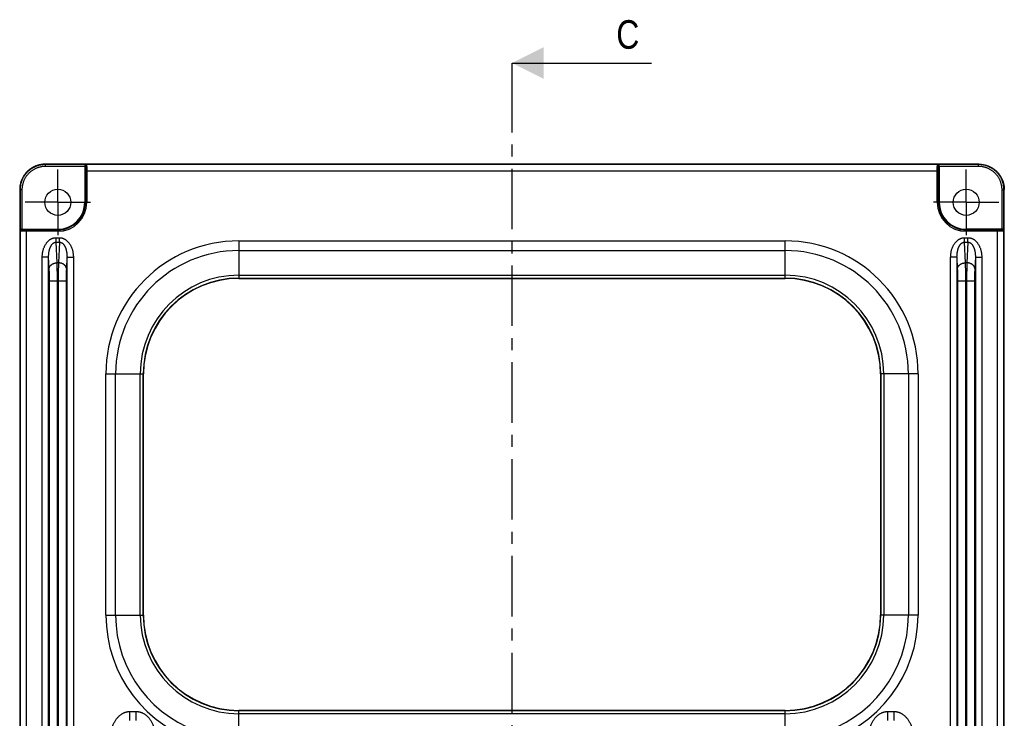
# Model space of a CAD drawing. Extents: x 0 to 840, y 0 to 594.
# Tile 14 of 84: x 146 to 301, y 396 to 506. Entities that reach past the tile are written whole.
import ezdxf

# ---------------------------------------------------------------- set-up
doc = ezdxf.new("R2010")
doc.units = 0
doc.header["$LTSCALE"] = 25.4
doc.header["$MEASUREMENT"] = 0
doc.linetypes.add('CENTER', pattern=[0.6, 0.375, -0.075, 0.075, -0.075])
doc.layers.get('0').update_dxf_attribs({"linetype": 'CONTINUOUS'})
doc.layers.add('P-AX', color=7, linetype='CONTINUOUS')

msp = doc.modelspace()

# ---------------------------------------------------------------- linework, layer by layer
at = {"color": 7, "linetype": 'Continuous'}
for p, q in [((223.664, 498.826), (245.6, 498.826)), ((297.164, 482.905), (150.163, 482.905)), ((156.414, 482.553), (156.414, 476.905)), ((290.914, 482.553), (290.914, 476.905)), ((146.164, 478.906), (146.164, 116.905)), ((301.164, 116.905), (301.164, 478.906)), ((146.516, 472.655), (152.164, 472.655)), ((300.811, 472.655), (295.164, 472.655)), ((180.664, 464.914), (266.664, 464.914)), ((165.655, 411.905), (165.655, 449.905)), ((281.673, 449.905), (281.673, 411.905)), ((266.664, 396.897), (180.664, 396.897))]:
    msp.add_line(p, q, dxfattribs=at)
at = {"color": 7, "linetype": 'CENTER'}
msp.add_line((223.664, 493.826), (223.664, 498.826), dxfattribs=at)
at = {"color": 9, "linetype": 'CENTER'}
msp.add_line((223.664, 106.91), (223.664, 493.826), dxfattribs=at)
at = {"color": 9, "linetype": 'Continuous'}
for p, q in [((150.216, 482.853), (150.163, 482.905)), ((156.588, 482.853), (150.216, 482.853)), ((150.216, 482.553), (150.216, 482.853)), ((156.414, 482.553), (150.216, 482.553)), ((156.46, 482.639), (156.412, 482.648)), ((156.588, 482.853), (156.66, 482.839)), ((290.668, 482.839), (156.66, 482.839)), ((290.668, 482.839), (290.739, 482.853)), ((297.112, 482.853), (290.739, 482.853)), ((290.915, 482.648), (290.867, 482.639)), ((297.112, 482.553), (290.914, 482.553)), ((297.112, 482.853), (297.164, 482.905)), ((297.112, 482.553), (297.112, 482.853)), ((156.529, 481.839), (156.529, 476.905)), ((156.529, 481.839), (290.799, 481.839)), ((156.728, 481.839), (156.728, 476.905)), ((290.599, 476.905), (290.599, 481.839)), ((290.799, 476.905), (290.799, 481.839)), ((146.216, 478.853), (146.164, 478.906)), ((146.516, 478.853), (146.216, 478.853)), ((146.216, 478.853), (146.216, 472.481)), ((146.516, 478.853), (146.516, 472.655)), ((300.811, 478.853), (301.111, 478.853)), ((300.811, 472.655), (300.811, 478.853)), ((301.111, 478.853), (301.164, 478.906)), ((301.111, 472.481), (301.111, 478.853)), ((156.414, 476.905), (156.728, 476.905)), ((290.599, 476.905), (290.914, 476.905)), ((146.23, 472.41), (146.216, 472.481)), ((146.23, 472.41), (146.23, 362.401)), ((146.421, 472.657), (146.43, 472.609)), ((147.23, 362.271), (147.23, 472.54)), ((152.164, 472.54), (147.23, 472.54)), ((152.164, 472.341), (147.23, 472.341)), ((151.888, 471.328), (152.44, 471.328)), ((151.888, 470.621), (151.888, 471.328)), ((152.164, 472.341), (152.164, 472.655)), ((152.44, 470.621), (152.44, 471.328)), ((294.888, 471.328), (295.44, 471.328)), ((294.888, 470.621), (294.888, 471.328)), ((295.164, 472.341), (295.164, 472.655)), ((300.097, 472.54), (295.164, 472.54)), ((300.097, 472.341), (295.164, 472.341)), ((295.44, 470.621), (295.44, 471.328)), ((300.097, 362.271), (300.097, 472.54)), ((300.897, 472.609), (300.907, 472.657)), ((301.111, 472.481), (301.097, 472.41)), ((301.097, 362.401), (301.097, 472.41)), ((152.058, 467.377), (151.888, 470.621)), ((151.888, 470.621), (152.44, 470.621)), ((152.44, 470.621), (152.27, 467.377)), ((180.664, 470.838), (266.664, 470.838)), ((180.664, 470.838), (180.664, 464.914)), ((266.664, 464.914), (266.664, 470.838)), ((295.058, 467.377), (294.888, 470.621)), ((294.888, 470.621), (295.44, 470.621)), ((295.44, 470.621), (295.27, 467.377)), ((149.718, 365.547), (149.718, 468.263)), ((150.717, 468.263), (149.718, 468.263)), ((150.717, 365.547), (150.717, 468.263)), ((150.81, 466.493), (150.717, 468.263)), ((153.611, 468.263), (153.518, 466.493)), ((153.611, 468.263), (153.611, 365.547)), ((153.611, 468.263), (154.61, 468.263)), ((154.61, 468.263), (154.61, 365.547)), ((180.664, 469.306), (266.664, 469.306)), ((292.718, 365.547), (292.718, 468.263)), ((293.717, 468.263), (292.718, 468.263)), ((293.717, 365.547), (293.717, 468.263)), ((293.81, 466.493), (293.717, 468.263)), ((296.611, 468.263), (296.518, 466.493)), ((296.611, 468.263), (296.611, 365.547)), ((296.611, 468.263), (297.61, 468.263)), ((297.61, 468.263), (297.61, 365.547)), ((152.27, 467.377), (152.058, 467.377)), ((295.27, 467.377), (295.058, 467.377)), ((180.664, 465.422), (266.664, 465.422)), ((150.852, 369.262), (150.852, 464.548)), ((150.852, 464.548), (153.476, 464.548)), ((152.1, 369.262), (152.1, 464.548)), ((152.228, 464.548), (152.228, 369.262)), ((153.476, 464.548), (153.476, 369.262)), ((180.664, 464.962), (266.664, 464.962)), ((293.852, 369.262), (293.852, 464.548)), ((293.852, 464.548), (296.476, 464.548)), ((295.1, 369.262), (295.1, 464.548)), ((295.228, 464.548), (295.228, 369.262)), ((296.476, 464.548), (296.476, 369.262)), ((159.731, 411.905), (159.731, 449.905)), ((159.731, 449.905), (165.655, 449.905)), ((161.263, 411.905), (161.263, 449.905)), ((165.147, 411.905), (165.147, 449.905)), ((165.607, 411.905), (165.607, 449.905)), ((287.596, 449.905), (281.673, 449.905)), ((281.72, 449.905), (281.72, 411.905)), ((282.181, 449.905), (282.181, 411.905)), ((286.064, 449.905), (286.064, 411.905)), ((287.596, 449.905), (287.596, 411.905)), ((159.731, 411.905), (165.655, 411.905)), ((287.596, 411.905), (281.673, 411.905)), ((180.664, 390.973), (180.664, 396.897)), ((266.664, 396.849), (180.664, 396.849)), ((266.664, 390.973), (266.664, 396.897)), ((163.525, 396.734), (164.503, 396.734)), ((163.525, 395.32), (163.525, 396.734)), ((164.503, 395.32), (164.503, 396.734)), ((266.664, 396.388), (180.664, 396.388)), ((282.825, 396.734), (283.803, 396.734)), ((282.825, 395.32), (282.825, 396.734)), ((283.803, 395.32), (283.803, 396.734))]:
    msp.add_line(p, q, dxfattribs=at)
at = {"color": 7, "linetype": 'Continuous'}
for centre in [(152.164, 476.905), (295.164, 476.905)]:
    msp.add_circle(centre, 2.054, dxfattribs=at)
for centre, radius, start, end in [((152.164, 476.905), 4.25, 270, 0), ((295.164, 476.905), 4.25, 180, 270), ((180.664, 449.905), 15.009, 90, 180), ((266.664, 449.905), 15.009, 0, 90), ((180.664, 411.905), 15.009, 180, 270), ((266.664, 411.905), 15.009, 270, 0)]:
    msp.add_arc(centre, radius, start, end, dxfattribs=at)
at = {"color": 9, "linetype": 'Continuous'}
for centre, radius, start, end in [((152.164, 476.905), 4.365, 270, 0), ((152.164, 476.905), 4.564, 270, 0), ((295.164, 476.905), 4.564, 180, 270), ((295.164, 476.905), 4.365, 180, 270), ((180.664, 449.905), 20.933, 90, 180), ((266.664, 449.905), 20.933, 0, 90), ((180.664, 449.905), 19.401, 90, 180), ((266.664, 449.905), 19.401, 0, 90), ((180.664, 449.905), 15.517, 90, 180), ((266.664, 449.905), 15.517, 0, 90), ((180.664, 449.905), 15.057, 90, 180), ((266.664, 449.905), 15.057, 0, 90), ((180.664, 411.905), 20.933, 180, 254.5773), ((180.664, 411.905), 19.401, 180, 254.57726), ((180.664, 411.905), 15.517, 180, 270), ((180.664, 411.905), 15.057, 180, 270), ((266.664, 411.905), 15.057, 270, 0), ((266.664, 411.905), 15.517, 270, 0), ((266.664, 411.905), 19.401, 285.42274, 0), ((266.664, 411.905), 20.933, 285.4227, 0)]:
    msp.add_arc(centre, radius, start, end, dxfattribs=at)
at = {"color": 7, "linetype": 'Continuous'}
for points, start_tangent, end_tangent in [([(150.163, 482.905), (149.931, 482.899), (149.699, 482.878), (149.469, 482.845), (149.241, 482.797), (149.016, 482.737), (148.795, 482.664), (148.579, 482.578), (148.368, 482.48), (148.163, 482.369), (147.965, 482.247), (147.775, 482.114), (147.592, 481.97), (147.419, 481.815), (147.254, 481.651), (147.099, 481.477), (146.955, 481.294), (146.822, 481.104), (146.7, 480.906), (146.589, 480.701), (146.491, 480.49), (146.405, 480.274), (146.332, 480.053), (146.272, 479.828), (146.225, 479.601), (146.191, 479.37), (146.171, 479.138), (146.164, 478.906)], (-1, 0), (0, -1)), ([(156.588, 482.853), (156.565, 482.851), (156.541, 482.845), (156.518, 482.835), (156.497, 482.822), (156.478, 482.807), (156.461, 482.79), (156.447, 482.772), (156.436, 482.752), (156.427, 482.732), (156.42, 482.711), (156.415, 482.69), (156.413, 482.669), (156.412, 482.648)], (-0.999716, -0.0238308), (0.0293165, -0.9995702)), ([(156.412, 482.648), (156.413, 482.617), (156.414, 482.585), (156.414, 482.553)], (0.0293165, -0.9995702), (0, -1)), ([(290.915, 482.648), (290.915, 482.669), (290.912, 482.69), (290.908, 482.711), (290.901, 482.732), (290.892, 482.752), (290.88, 482.772), (290.866, 482.79), (290.85, 482.807), (290.831, 482.822), (290.81, 482.835), (290.787, 482.845), (290.763, 482.851), (290.739, 482.853)], (0.0293165, 0.9995702), (-0.999716, 0.0238308)), ([(290.914, 482.553), (290.914, 482.585), (290.914, 482.617), (290.915, 482.648)], (0, 1), (0.0293165, 0.9995702)), ([(297.164, 482.905), (297.397, 482.899), (297.629, 482.878), (297.859, 482.845), (298.087, 482.797), (298.312, 482.737), (298.532, 482.664), (298.749, 482.578), (298.96, 482.48), (299.164, 482.369), (299.362, 482.247), (299.553, 482.114), (299.735, 481.97), (299.909, 481.815), (300.074, 481.651), (300.228, 481.477), (300.372, 481.294), (300.506, 481.104), (300.628, 480.906), (300.738, 480.701), (300.837, 480.49), (300.923, 480.274), (300.996, 480.053), (301.056, 479.828), (301.103, 479.601), (301.137, 479.37), (301.157, 479.138), (301.164, 478.906)], (1, 0), (0, -1)), ([(146.421, 472.657), (146.4, 472.656), (146.379, 472.654), (146.358, 472.649), (146.337, 472.642), (146.317, 472.633), (146.297, 472.622), (146.279, 472.608), (146.262, 472.591), (146.247, 472.572), (146.234, 472.551), (146.225, 472.528), (146.219, 472.504), (146.216, 472.481)], (-0.9995702, 0.0293165), (-0.0238308, -0.999716)), ([(146.516, 472.655), (146.484, 472.655), (146.452, 472.656), (146.421, 472.657)], (-1, 0), (-0.9995702, 0.0293165)), ([(300.907, 472.657), (300.876, 472.656), (300.844, 472.655), (300.811, 472.655)], (-0.9995702, -0.0293165), (-1, 0)), ([(301.111, 472.481), (301.109, 472.504), (301.103, 472.528), (301.093, 472.551), (301.081, 472.572), (301.066, 472.591), (301.049, 472.608), (301.03, 472.622), (301.011, 472.633), (300.99, 472.642), (300.97, 472.649), (300.948, 472.654), (300.927, 472.656), (300.907, 472.657)], (-0.0238308, 0.999716), (-0.9995702, -0.0293165))]:
    msp.add_spline(points, degree=3, dxfattribs=dict(at, start_tangent=start_tangent, end_tangent=end_tangent))
at = {"color": 9, "linetype": 'Continuous'}
for points, start_tangent, end_tangent in [([(150.216, 482.853), (149.991, 482.847), (149.768, 482.828), (149.546, 482.796), (149.326, 482.753), (149.108, 482.697), (148.895, 482.628), (148.685, 482.548), (148.48, 482.457), (148.281, 482.354), (148.088, 482.24), (147.901, 482.115), (147.722, 481.98), (147.551, 481.836), (147.388, 481.681), (147.234, 481.518), (147.089, 481.347), (146.954, 481.168), (146.829, 480.981), (146.715, 480.788), (146.612, 480.589), (146.521, 480.384), (146.441, 480.174), (146.373, 479.961), (146.317, 479.744), (146.273, 479.523), (146.241, 479.301), (146.223, 479.078), (146.216, 478.853)], (-1, -0.0000235), (-0.0000234, -1)), ([(150.216, 482.553), (150.008, 482.547), (149.801, 482.53), (149.596, 482.501), (149.392, 482.46), (149.191, 482.408), (148.994, 482.345), (148.8, 482.271), (148.61, 482.187), (148.426, 482.091), (148.247, 481.986), (148.075, 481.871), (147.909, 481.746), (147.75, 481.612), (147.6, 481.469), (147.457, 481.319), (147.323, 481.16), (147.199, 480.994), (147.083, 480.822), (146.978, 480.643), (146.883, 480.459), (146.798, 480.269), (146.724, 480.075), (146.661, 479.878), (146.609, 479.677), (146.569, 479.473), (146.539, 479.268), (146.522, 479.061), (146.516, 478.853)], (-1, -0.0000028), (-0.0000025, -1)), ([(156.66, 482.839), (156.636, 482.837), (156.612, 482.833), (156.589, 482.826), (156.567, 482.816), (156.546, 482.803), (156.528, 482.788), (156.511, 482.771), (156.496, 482.752), (156.483, 482.732), (156.473, 482.71), (156.466, 482.687), (156.462, 482.663), (156.46, 482.639)], (-0.9999988, -0.0015267), (-0.0015155, -0.9999989)), ([(156.46, 482.639), (156.466, 482.635), (156.471, 482.627), (156.476, 482.614), (156.482, 482.596), (156.487, 482.574), (156.492, 482.547), (156.496, 482.516), (156.501, 482.481), (156.505, 482.442), (156.509, 482.399), (156.513, 482.353), (156.516, 482.304), (156.519, 482.252), (156.522, 482.198), (156.524, 482.141), (156.526, 482.083), (156.527, 482.023), (156.528, 481.962), (156.529, 481.901), (156.529, 481.839)], (0.9806545, -0.1957468), (0.0000007, -1)), ([(156.66, 482.839), (156.665, 482.834), (156.67, 482.824), (156.676, 482.808), (156.681, 482.785), (156.686, 482.757), (156.691, 482.724), (156.696, 482.685), (156.7, 482.641), (156.704, 482.592), (156.708, 482.539), (156.712, 482.482), (156.715, 482.42), (156.718, 482.356), (156.721, 482.288), (156.723, 482.217), (156.725, 482.144), (156.726, 482.069), (156.727, 481.993), (156.728, 481.916), (156.728, 481.839)], (0.9702686, -0.2420306), (0.0000008, -1)), ([(290.599, 481.839), (290.6, 481.916), (290.6, 481.993), (290.601, 482.069), (290.603, 482.144), (290.605, 482.217), (290.607, 482.288), (290.609, 482.356), (290.612, 482.42), (290.616, 482.482), (290.619, 482.539), (290.623, 482.592), (290.628, 482.641), (290.632, 482.685), (290.637, 482.724), (290.642, 482.757), (290.647, 482.785), (290.652, 482.808), (290.657, 482.824), (290.663, 482.834), (290.668, 482.839)], (0.0000008, 1), (0.9702686, 0.2420306)), ([(290.668, 482.839), (290.692, 482.837), (290.716, 482.833), (290.739, 482.826), (290.761, 482.816), (290.781, 482.803), (290.8, 482.788), (290.817, 482.771), (290.832, 482.752), (290.844, 482.732), (290.854, 482.71), (290.861, 482.687), (290.866, 482.663), (290.867, 482.639)], (0.9999988, -0.0015267), (0.0015155, -0.9999989)), ([(290.799, 481.839), (290.799, 481.901), (290.799, 481.962), (290.8, 482.023), (290.802, 482.083), (290.804, 482.141), (290.806, 482.198), (290.809, 482.252), (290.812, 482.304), (290.815, 482.353), (290.819, 482.399), (290.823, 482.442), (290.827, 482.481), (290.831, 482.516), (290.836, 482.547), (290.841, 482.574), (290.846, 482.596), (290.851, 482.614), (290.857, 482.627), (290.862, 482.635), (290.867, 482.639)], (0.0000007, 1), (0.9806545, 0.1957468)), ([(301.111, 478.853), (301.105, 479.078), (301.086, 479.301), (301.055, 479.523), (301.011, 479.744), (300.955, 479.961), (300.887, 480.174), (300.807, 480.384), (300.715, 480.589), (300.612, 480.788), (300.498, 480.981), (300.374, 481.168), (300.239, 481.347), (300.094, 481.518), (299.94, 481.681), (299.777, 481.836), (299.606, 481.98), (299.426, 482.115), (299.24, 482.24), (299.047, 482.354), (298.847, 482.457), (298.643, 482.548), (298.433, 482.628), (298.219, 482.697), (298.002, 482.753), (297.782, 482.796), (297.56, 482.828), (297.336, 482.847), (297.112, 482.853)], (-0.0000235, 1), (-1, 0.0000234)), ([(300.811, 478.853), (300.806, 479.061), (300.788, 479.268), (300.759, 479.473), (300.719, 479.677), (300.667, 479.878), (300.604, 480.075), (300.53, 480.269), (300.445, 480.459), (300.35, 480.643), (300.244, 480.822), (300.129, 480.994), (300.004, 481.16), (299.87, 481.319), (299.728, 481.469), (299.577, 481.612), (299.419, 481.746), (299.253, 481.871), (299.08, 481.986), (298.902, 482.091), (298.717, 482.187), (298.528, 482.271), (298.334, 482.345), (298.136, 482.408), (297.935, 482.46), (297.732, 482.501), (297.526, 482.53), (297.319, 482.547), (297.112, 482.553)], (-0.0000028, 1), (-1, 0.0000025)), ([(146.23, 472.41), (146.232, 472.434), (146.236, 472.457), (146.244, 472.48), (146.253, 472.502), (146.266, 472.523), (146.281, 472.542), (146.298, 472.559), (146.317, 472.573), (146.338, 472.586), (146.36, 472.596), (146.383, 472.603), (146.406, 472.607), (146.43, 472.609)], (0.0015267, 0.9999988), (0.9999989, 0.0015155)), ([(147.23, 472.341), (147.153, 472.341), (147.076, 472.342), (147, 472.343), (146.925, 472.344), (146.852, 472.346), (146.782, 472.348), (146.714, 472.351), (146.649, 472.354), (146.587, 472.357), (146.53, 472.361), (146.477, 472.365), (146.428, 472.369), (146.384, 472.374), (146.345, 472.378), (146.312, 472.383), (146.284, 472.388), (146.262, 472.393), (146.245, 472.399), (146.235, 472.404), (146.23, 472.41)], (-1, 0.0000008), (-0.2420306, 0.9702686)), ([(147.23, 472.54), (147.168, 472.54), (147.107, 472.541), (147.046, 472.542), (146.986, 472.543), (146.928, 472.545), (146.871, 472.547), (146.817, 472.55), (146.765, 472.553), (146.716, 472.556), (146.67, 472.56), (146.627, 472.564), (146.588, 472.568), (146.553, 472.573), (146.522, 472.577), (146.495, 472.582), (146.473, 472.587), (146.455, 472.593), (146.442, 472.598), (146.434, 472.603), (146.43, 472.609)], (-1, 0.0000007), (-0.1957468, 0.9806545)), ([(149.718, 468.263), (149.725, 468.506), (149.744, 468.743), (149.776, 468.974), (149.819, 469.197), (149.872, 469.412), (149.936, 469.616), (150.008, 469.808), (150.087, 469.988), (150.173, 470.156), (150.264, 470.311), (150.36, 470.453), (150.459, 470.582), (150.561, 470.7), (150.666, 470.806), (150.772, 470.9), (150.879, 470.984), (150.986, 471.057), (151.092, 471.119), (151.196, 471.172), (151.3, 471.216), (151.402, 471.252), (151.502, 471.28), (151.6, 471.302), (151.697, 471.316), (151.793, 471.325), (151.888, 471.328)], (-0.0000021, 1), (1, 0.0000115)), ([(152.44, 471.328), (152.535, 471.325), (152.63, 471.316), (152.727, 471.302), (152.826, 471.28), (152.926, 471.252), (153.028, 471.216), (153.131, 471.172), (153.236, 471.119), (153.342, 471.057), (153.449, 470.984), (153.556, 470.9), (153.662, 470.806), (153.766, 470.7), (153.868, 470.582), (153.968, 470.453), (154.063, 470.311), (154.155, 470.156), (154.24, 469.988), (154.32, 469.808), (154.392, 469.616), (154.455, 469.412), (154.509, 469.197), (154.552, 468.974), (154.584, 468.743), (154.603, 468.506), (154.61, 468.263)], (1, -0.0000115), (-0.0000021, -1)), ([(292.718, 468.263), (292.725, 468.506), (292.744, 468.743), (292.776, 468.974), (292.819, 469.197), (292.872, 469.412), (292.936, 469.616), (293.008, 469.808), (293.087, 469.988), (293.173, 470.156), (293.264, 470.311), (293.36, 470.453), (293.459, 470.582), (293.561, 470.7), (293.666, 470.806), (293.772, 470.9), (293.879, 470.984), (293.986, 471.057), (294.092, 471.119), (294.196, 471.172), (294.3, 471.216), (294.402, 471.252), (294.502, 471.28), (294.6, 471.302), (294.697, 471.316), (294.793, 471.325), (294.888, 471.328)], (-0.0000021, 1), (1, 0.0000115)), ([(295.44, 471.328), (295.535, 471.325), (295.63, 471.316), (295.727, 471.302), (295.826, 471.28), (295.926, 471.252), (296.028, 471.216), (296.131, 471.172), (296.236, 471.119), (296.342, 471.057), (296.449, 470.984), (296.556, 470.9), (296.662, 470.806), (296.766, 470.7), (296.868, 470.582), (296.968, 470.453), (297.063, 470.311), (297.155, 470.156), (297.24, 469.988), (297.32, 469.808), (297.392, 469.616), (297.455, 469.412), (297.509, 469.197), (297.552, 468.974), (297.584, 468.743), (297.603, 468.506), (297.61, 468.263)], (1, -0.0000115), (-0.0000021, -1)), ([(300.897, 472.609), (300.894, 472.603), (300.885, 472.598), (300.872, 472.593), (300.855, 472.587), (300.832, 472.582), (300.805, 472.577), (300.774, 472.573), (300.739, 472.568), (300.7, 472.564), (300.658, 472.56), (300.612, 472.556), (300.563, 472.553), (300.511, 472.55), (300.456, 472.547), (300.4, 472.545), (300.342, 472.543), (300.282, 472.542), (300.221, 472.541), (300.159, 472.54), (300.097, 472.54)], (-0.1957468, -0.9806545), (-1, -0.0000007)), ([(301.097, 472.41), (301.093, 472.404), (301.082, 472.399), (301.066, 472.393), (301.044, 472.388), (301.016, 472.383), (300.982, 472.378), (300.944, 472.374), (300.9, 472.369), (300.851, 472.365), (300.798, 472.361), (300.74, 472.357), (300.679, 472.354), (300.614, 472.351), (300.546, 472.348), (300.476, 472.346), (300.403, 472.344), (300.328, 472.343), (300.252, 472.342), (300.175, 472.341), (300.097, 472.341)], (-0.2420306, -0.9702686), (-1, -0.0000008)), ([(301.097, 472.41), (301.096, 472.434), (301.091, 472.457), (301.084, 472.48), (301.074, 472.502), (301.062, 472.523), (301.047, 472.542), (301.03, 472.559), (301.011, 472.573), (300.99, 472.586), (300.968, 472.596), (300.945, 472.603), (300.921, 472.607), (300.897, 472.609)], (-0.0015267, 0.9999988), (-0.9999989, 0.0015155)), ([(150.717, 468.263), (150.718, 468.452), (150.726, 468.636), (150.74, 468.815), (150.762, 468.988), (150.789, 469.154), (150.822, 469.312), (150.86, 469.461), (150.902, 469.6), (150.948, 469.729), (150.997, 469.849), (151.048, 469.958), (151.102, 470.058), (151.157, 470.148), (151.214, 470.229), (151.272, 470.301), (151.331, 470.365), (151.389, 470.42), (151.448, 470.468), (151.505, 470.508), (151.562, 470.541), (151.618, 470.567), (151.674, 470.588), (151.728, 470.604), (151.782, 470.614), (151.835, 470.62), (151.888, 470.621)], (-0.0149578, 0.9998881), (0.9997814, -0.0209074)), ([(152.44, 470.621), (152.493, 470.62), (152.546, 470.614), (152.599, 470.604), (152.654, 470.588), (152.709, 470.567), (152.766, 470.541), (152.823, 470.508), (152.88, 470.468), (152.938, 470.42), (152.997, 470.365), (153.055, 470.301), (153.113, 470.229), (153.17, 470.148), (153.226, 470.058), (153.279, 469.958), (153.331, 469.849), (153.38, 469.729), (153.426, 469.6), (153.468, 469.461), (153.506, 469.312), (153.538, 469.154), (153.566, 468.988), (153.587, 468.815), (153.602, 468.636), (153.61, 468.452), (153.611, 468.263)], (0.9997814, 0.0209074), (-0.0149578, -0.9998881)), ([(293.717, 468.263), (293.718, 468.452), (293.726, 468.636), (293.74, 468.815), (293.762, 468.988), (293.789, 469.154), (293.822, 469.312), (293.86, 469.461), (293.902, 469.6), (293.948, 469.729), (293.997, 469.849), (294.048, 469.958), (294.102, 470.058), (294.157, 470.148), (294.214, 470.229), (294.272, 470.301), (294.331, 470.365), (294.389, 470.42), (294.448, 470.468), (294.505, 470.508), (294.562, 470.541), (294.618, 470.567), (294.674, 470.588), (294.728, 470.604), (294.782, 470.614), (294.835, 470.62), (294.888, 470.621)], (-0.0149578, 0.9998881), (0.9997814, -0.0209074)), ([(295.44, 470.621), (295.493, 470.62), (295.546, 470.614), (295.599, 470.604), (295.654, 470.588), (295.709, 470.567), (295.766, 470.541), (295.823, 470.508), (295.88, 470.468), (295.938, 470.42), (295.997, 470.365), (296.055, 470.301), (296.113, 470.229), (296.17, 470.148), (296.226, 470.058), (296.279, 469.958), (296.331, 469.849), (296.38, 469.729), (296.426, 469.6), (296.468, 469.461), (296.506, 469.312), (296.538, 469.154), (296.566, 468.988), (296.587, 468.815), (296.602, 468.636), (296.61, 468.452), (296.611, 468.263)], (0.9997814, 0.0209074), (-0.0149578, -0.9998881)), ([(150.81, 466.493), (150.817, 466.561), (150.831, 466.628), (150.853, 466.695), (150.882, 466.76), (150.917, 466.824), (150.96, 466.886), (151.009, 466.945), (151.064, 467.002), (151.125, 467.056), (151.191, 467.107), (151.262, 467.154), (151.339, 467.197), (151.419, 467.236), (151.503, 467.27), (151.59, 467.3), (151.681, 467.326), (151.773, 467.346), (151.867, 467.361), (151.962, 467.372), (152.058, 467.377)], (0.052193, 0.998637), (0.9996569, 0.0261949)), ([(152.1, 464.548), (152.1, 464.773), (152.099, 464.996), (152.098, 465.218), (152.096, 465.438), (152.094, 465.656), (152.092, 465.869), (152.089, 466.079), (152.086, 466.284), (152.082, 466.483), (152.078, 466.676), (152.073, 466.863), (152.069, 467.042), (152.063, 467.214), (152.058, 467.377)], (-0.0000001, 1), (-0.036006, 0.9993516)), ([(152.27, 467.377), (152.264, 467.214), (152.259, 467.042), (152.254, 466.863), (152.25, 466.676), (152.246, 466.483), (152.242, 466.284), (152.239, 466.079), (152.236, 465.869), (152.233, 465.656), (152.231, 465.438), (152.23, 465.218), (152.229, 464.996), (152.228, 464.773), (152.228, 464.548)], (-0.036006, -0.9993516), (-0.0000001, -1)), ([(153.518, 466.493), (153.511, 466.561), (153.496, 466.628), (153.475, 466.695), (153.446, 466.76), (153.41, 466.824), (153.368, 466.886), (153.319, 466.945), (153.264, 467.002), (153.203, 467.056), (153.137, 467.107), (153.065, 467.154), (152.989, 467.197), (152.909, 467.236), (152.825, 467.27), (152.737, 467.3), (152.647, 467.326), (152.555, 467.346), (152.461, 467.361), (152.366, 467.372), (152.27, 467.377)], (-0.052193, 0.998637), (-0.9996569, 0.0261949)), ([(293.81, 466.493), (293.817, 466.561), (293.831, 466.628), (293.853, 466.695), (293.882, 466.76), (293.917, 466.824), (293.96, 466.886), (294.009, 466.945), (294.064, 467.002), (294.125, 467.056), (294.191, 467.107), (294.262, 467.154), (294.339, 467.197), (294.419, 467.236), (294.503, 467.27), (294.59, 467.3), (294.681, 467.326), (294.773, 467.346), (294.867, 467.361), (294.962, 467.372), (295.058, 467.377)], (0.052193, 0.998637), (0.9996569, 0.0261949)), ([(295.1, 464.548), (295.1, 464.773), (295.099, 464.996), (295.098, 465.218), (295.096, 465.438), (295.094, 465.656), (295.092, 465.869), (295.089, 466.079), (295.086, 466.284), (295.082, 466.483), (295.078, 466.676), (295.073, 466.863), (295.069, 467.042), (295.063, 467.214), (295.058, 467.377)], (-0.0000001, 1), (-0.036006, 0.9993516)), ([(295.27, 467.377), (295.264, 467.214), (295.259, 467.042), (295.254, 466.863), (295.25, 466.676), (295.246, 466.483), (295.242, 466.284), (295.239, 466.079), (295.236, 465.869), (295.233, 465.656), (295.231, 465.438), (295.23, 465.218), (295.229, 464.996), (295.228, 464.773), (295.228, 464.548)], (-0.036006, -0.9993516), (-0.0000001, -1)), ([(296.518, 466.493), (296.511, 466.561), (296.496, 466.628), (296.475, 466.695), (296.446, 466.76), (296.41, 466.824), (296.368, 466.886), (296.319, 466.945), (296.264, 467.002), (296.203, 467.056), (296.137, 467.107), (296.065, 467.154), (295.989, 467.197), (295.909, 467.236), (295.825, 467.27), (295.737, 467.3), (295.647, 467.326), (295.555, 467.346), (295.461, 467.361), (295.366, 467.372), (295.27, 467.377)], (-0.052193, 0.998637), (-0.9996569, 0.0261949)), ([(150.852, 464.548), (150.852, 464.703), (150.851, 464.856), (150.85, 465.009), (150.848, 465.16), (150.846, 465.31), (150.844, 465.457), (150.841, 465.601), (150.837, 465.742), (150.834, 465.879), (150.83, 466.011), (150.825, 466.14), (150.82, 466.263), (150.815, 466.381), (150.81, 466.493)], (-0.0000001, 1), (-0.0523357, 0.9986296)), ([(153.518, 466.493), (153.513, 466.381), (153.507, 466.263), (153.502, 466.14), (153.498, 466.011), (153.494, 465.879), (153.49, 465.742), (153.487, 465.601), (153.484, 465.457), (153.482, 465.31), (153.48, 465.16), (153.478, 465.009), (153.477, 464.856), (153.476, 464.703), (153.476, 464.548)], (-0.0523357, -0.9986296), (-0.0000001, -1)), ([(293.852, 464.548), (293.852, 464.703), (293.851, 464.856), (293.85, 465.009), (293.848, 465.16), (293.846, 465.31), (293.844, 465.457), (293.841, 465.601), (293.837, 465.742), (293.834, 465.879), (293.83, 466.011), (293.825, 466.14), (293.82, 466.263), (293.815, 466.381), (293.81, 466.493)], (-0.0000001, 1), (-0.0523357, 0.9986296)), ([(296.518, 466.493), (296.513, 466.381), (296.507, 466.263), (296.502, 466.14), (296.498, 466.011), (296.494, 465.879), (296.49, 465.742), (296.487, 465.601), (296.484, 465.457), (296.482, 465.31), (296.48, 465.16), (296.478, 465.009), (296.477, 464.856), (296.476, 464.703), (296.476, 464.548)], (-0.0523357, -0.9986296), (-0.0000001, -1)), ([(160.439, 392.376), (160.447, 392.695), (160.471, 393.007), (160.509, 393.312), (160.562, 393.608), (160.627, 393.893), (160.705, 394.167), (160.795, 394.428), (160.893, 394.674), (161.001, 394.904), (161.116, 395.12), (161.237, 395.32), (161.363, 395.505), (161.494, 395.674), (161.628, 395.829), (161.765, 395.97), (161.904, 396.097), (162.045, 396.211), (162.185, 396.311), (162.324, 396.399), (162.461, 396.473), (162.594, 396.536), (162.722, 396.588), (162.846, 396.63), (162.965, 396.664), (163.081, 396.69), (163.194, 396.709), (163.305, 396.723), (163.415, 396.731), (163.525, 396.734)], (-0.0000016, 1), (1, 0.0000042)), ([(164.503, 396.734), (164.613, 396.731), (164.723, 396.723), (164.834, 396.709), (164.947, 396.69), (165.062, 396.664), (165.182, 396.63), (165.306, 396.588), (165.434, 396.536), (165.567, 396.473), (165.703, 396.399), (165.843, 396.311), (165.983, 396.211), (166.123, 396.097), (166.263, 395.97), (166.4, 395.829), (166.534, 395.674), (166.664, 395.505), (166.791, 395.32), (166.912, 395.12), (167.027, 394.904), (167.134, 394.674), (167.233, 394.428), (167.322, 394.167), (167.4, 393.893), (167.466, 393.608), (167.519, 393.312), (167.557, 393.007), (167.581, 392.695), (167.589, 392.376)], (1, -0.0000042), (-0.0000016, -1)), ([(279.739, 392.376), (279.747, 392.695), (279.771, 393.007), (279.809, 393.312), (279.862, 393.608), (279.927, 393.893), (280.005, 394.167), (280.095, 394.428), (280.193, 394.674), (280.301, 394.904), (280.416, 395.12), (280.537, 395.32), (280.663, 395.505), (280.794, 395.674), (280.928, 395.829), (281.065, 395.97), (281.204, 396.097), (281.345, 396.211), (281.485, 396.311), (281.624, 396.399), (281.761, 396.473), (281.894, 396.536), (282.022, 396.588), (282.146, 396.63), (282.265, 396.664), (282.381, 396.69), (282.494, 396.709), (282.605, 396.723), (282.715, 396.731), (282.825, 396.734)], (-0.0000016, 1), (1, 0.0000042)), ([(283.803, 396.734), (283.913, 396.731), (284.023, 396.723), (284.134, 396.709), (284.247, 396.69), (284.362, 396.664), (284.482, 396.63), (284.606, 396.588), (284.734, 396.536), (284.867, 396.473), (285.003, 396.399), (285.143, 396.311), (285.283, 396.211), (285.423, 396.097), (285.563, 395.97), (285.7, 395.829), (285.834, 395.674), (285.964, 395.505), (286.091, 395.32), (286.212, 395.12), (286.327, 394.904), (286.434, 394.674), (286.533, 394.428), (286.622, 394.167), (286.7, 393.893), (286.766, 393.608), (286.819, 393.312), (286.857, 393.007), (286.881, 392.695), (286.889, 392.376)], (1, -0.0000042), (-0.0000016, -1))]:
    msp.add_spline(points, degree=3, dxfattribs=dict(at, start_tangent=start_tangent, end_tangent=end_tangent))
at = {"color": 7, "linetype": 'Continuous'}
msp.add_solid([(228.664, 501.326), (223.664, 498.826), (228.664, 496.326)], dxfattribs=at)
at = {"layer": 'P-AX', "color": 2, "linetype": 'CENTER'}
for p, q in [((152.164, 476.905), (152.164, 482.055)), ((295.164, 476.905), (295.164, 482.055)), ((152.164, 476.905), (147.014, 476.905)), ((152.164, 476.905), (157.314, 476.905)), ((152.164, 476.905), (152.164, 471.755)), ((295.164, 476.905), (290.014, 476.905)), ((295.164, 476.905), (300.314, 476.905)), ((295.164, 476.905), (295.164, 471.755))]:
    msp.add_line(p, q, dxfattribs=at)

# ---------------------------------------------------------------- texts
at = {"color": 7, "linetype": 'Continuous', "width": 0.833333}
msp.add_text('C', height=4.5, dxfattribs=at).set_placement((240.082, 501.076))

doc.saveas('drawing.dxf')
